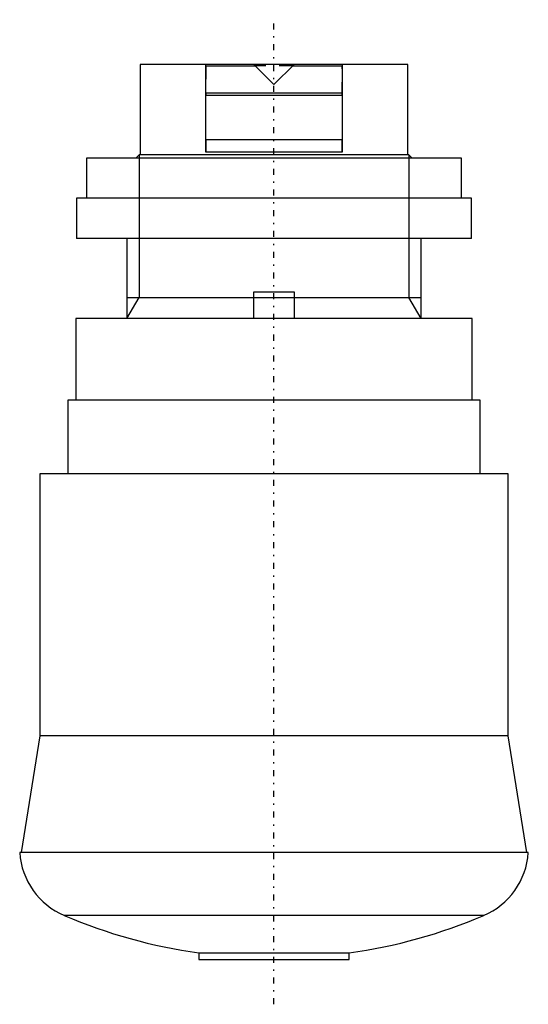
# Model space of a CAD drawing. Extents: x -19 to 19, y -70.2 to 3.3.
import ezdxf

# ---------------------------------------------------------------- set-up
doc = ezdxf.new("R2010")
doc.units = 0
doc.linetypes.add('CENTER', pattern=[1.5, 0.45, -0.5, 0.05, -0.5])
doc.linetypes.add('DASHED', pattern=[2, 1, -1])
for name, color, linetype in [('AM_0', 7, 'CONTINUOUS'), ('AM_10', 7, 'CONTINUOUS'), ('AM_3', 7, 'DASHED'), ('AM_7', 7, 'CENTER'), ('CONNECTIONPOINTS', 1, 'CONTINUOUS')]:
    doc.layers.add(name, color=color, linetype=linetype)

msp = doc.modelspace()

# ---------------------------------------------------------------- linework, layer by layer
at = {"layer": 'AM_0', "color": 7, "linetype": 'CONTINUOUS'}
for p, q in [((-10, 0), (-10, -6.75)), ((10, 0), (-10, 0)), ((-5.1, -6.55), (-5.1, 0)), ((0, -1.5), (-1.5, 0)), ((5.1, 0), (5.1, -6.55)), ((10, -6.75), (10, 0)), ((-5.1, -0.107), (-1.393, -0.107)), ((1.5, 0), (0, -1.5)), ((1.393, -0.107), (5.1, -0.107)), ((5.1, -2.15), (-5.1, -2.15)), ((5.1, -2.33), (-5.1, -2.33)), ((-5.1, -5.6), (5.1, -5.6)), ((5.1, -6.55), (-5.1, -6.55)), ((-14, -7), (-14, -10)), ((14, -7), (-14, -7)), ((-10.08, -6.75), (-10.33, -7)), ((10.08, -6.75), (-10.08, -6.75)), ((10.33, -7), (10.08, -6.75)), ((14, -10), (14, -7)), ((-14.75, -10), (-14.75, -13)), ((14.75, -10), (-14.75, -10)), ((14.75, -13), (14.75, -10)), ((14.75, -13), (-14.75, -13)), ((-11, -13), (-11, -19)), ((11, -19), (11, -13)), ((-1.5, -19), (-1.5, -17)), ((-1.5, -17), (1.5, -17)), ((1.5, -17), (1.5, -19)), ((-14.8, -19), (-14.8, -25.1)), ((14.8, -19), (-14.8, -19)), ((14.8, -25.1), (14.8, -19)), ((-15.4, -25.1), (-15.4, -30.6)), ((15.4, -25.1), (-15.4, -25.1)), ((15.4, -30.6), (15.4, -25.1)), ((-17.5, -30.6), (-17.5, -50.178)), ((17.5, -30.6), (-17.5, -30.6)), ((17.5, -50.178), (17.5, -30.6)), ((-17.5, -50.178), (-18.882, -58.904)), ((17.5, -50.178), (-17.5, -50.178)), ((18.882, -58.904), (17.5, -50.178)), ((19, -58.904), (-19, -58.904)), ((15.666, -63.61), (-15.666, -63.61)), ((-5.625, -66.408), (-5.625, -66.9)), ((-5.625, -66.408), (5.625, -66.408)), ((-5.625, -66.9), (5.625, -66.9)), ((5.625, -66.9), (5.625, -66.408))]:
    msp.add_line(p, q, dxfattribs=at)
for centre, radius, start, end in [((-13.511, -58.549), 5.5, 183.69891, 246.94288), ((13.511, -58.549), 5.5, 293.05712, 356.30109), ((0, -26.805), 40, 246.94359, 261.91598), ((0, -26.805), 40, 278.08402, 293.05641)]:
    msp.add_arc(centre, radius, start, end, dxfattribs=at)
at = {"layer": 'AM_10', "color": 7, "linetype": 'CONTINUOUS'}
for p, q in [((-10.08, -6.75), (-10.08, -17.407)), ((10.08, -6.75), (10.08, -17.407)), ((-11, -19), (-10.08, -17.407)), ((-11, -17.407), (11, -17.407)), ((11, -19), (10.08, -17.407))]:
    msp.add_line(p, q, dxfattribs=at)
at = {"layer": 'AM_3', "color": 6, "linetype": 'DASHED'}
for p, q in [((-5.1, -0.107), (-5.1, -2.33)), ((1.393, -0.107), (-1.393, -0.107)), ((5.1, -2.33), (5.1, -0.107)), ((-5.1, -5.6), (-5.1, -6.55)), ((5.1, -6.55), (5.1, -5.6))]:
    msp.add_line(p, q, dxfattribs=at)
at = {"layer": 'AM_7', "color": 4, "linetype": 'CENTER'}
msp.add_line((0, -70.245), (0, 3.345), dxfattribs=at)
at = {"layer": 'CONNECTIONPOINTS', "color": 1, "linetype": 'CONTINUOUS'}
msp.add_point((0, 0), dxfattribs=at)

doc.saveas('drawing.dxf')
